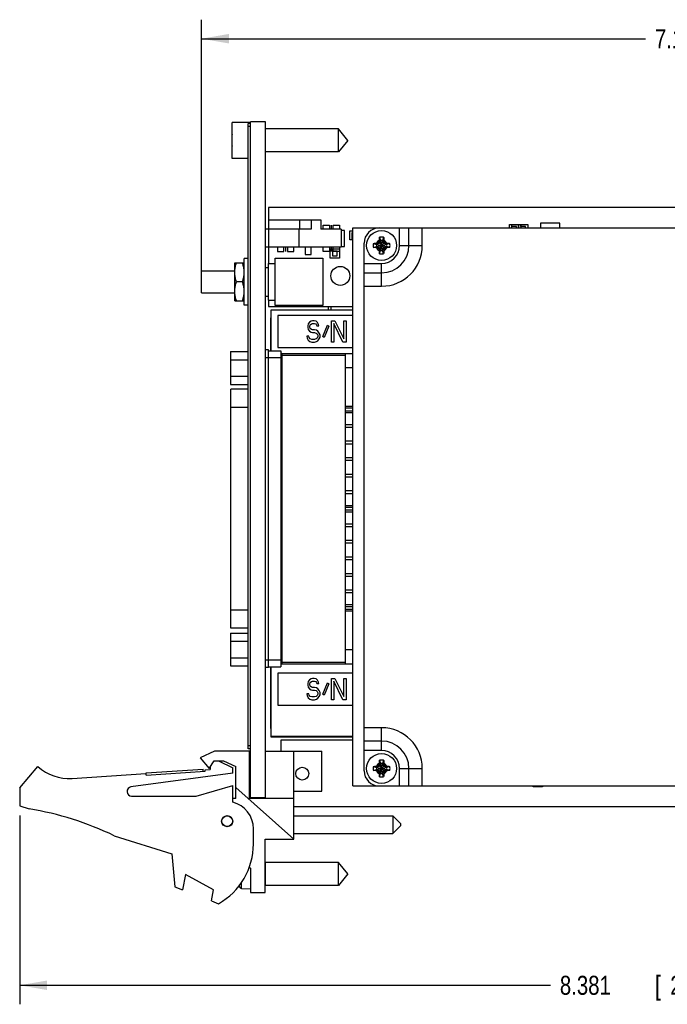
# Model space of a CAD drawing. Header units: inches. Extents: x 0 to 34, y 0 to 22.
# Tile 49 of 52: x 17.5 to 21.8, y 11.7 to 18.2. Entities that reach past the tile are written whole.
import ezdxf

# ---------------------------------------------------------------- set-up
doc = ezdxf.new("R2010")
doc.units = ezdxf.units.IN
doc.header["$LTSCALE"] = 1.87
doc.header["$MEASUREMENT"] = 0
doc.layers.get('0').update_dxf_attribs({"linetype": 'CONTINUOUS'})
for name, color, linetype in [('COSMETIC', 7, 'CONTINUOUS'), ('DATUMCURVES', 7, 'CONTINUOUS'), ('DIMENSIONS', 7, 'CONTINUOUS')]:
    doc.layers.add(name, color=color, linetype=linetype)
doc.styles.get("Standard").update_dxf_attribs({"font": 'txt', "width": 0.8})
doc.dimstyles.new('DIMSTYLE_1', dxfattribs={"dimtxt": 0.125, "dimasz": 0.18, "dimexe": 0.18, "dimexo": 0.0625, "dimgap": 0.09, "dimtad": 0, "dimtih": 1, "dimtoh": 1, "dimdec": 3, "dimzin": 4, "dimdsep": 46, "dimtxsty": 'STANDARD', "dimblk": '_FILLED', "dimblk1": '_FILLED', "dimblk2": '_FILLED', "dimcen": 0.09, "dimadec": 0, "dimazin": 0, "dimtp": 0.001, "dimtm": 0.001, "dimtfac": 1, "dimtdec": 3, "dimtofl": 0, "dimtmove": 0, "dimatfit": 3, "dimldrblk": '_FILLED', "dimfxl": 1, "dimtolj": 1, "dimtzin": 4, "dimarcsym": 0})

# ---------------------------------------------------------------- blocks, each defined once
blk = doc.blocks.new('_FILLED')
at = {"color": 0, "linetype": 'BYBLOCK'}
blk.add_solid([(0, 0), (-1, 0.174), (-1, -0.174)], dxfattribs=at)
blk = doc.blocks.new('*D0')
at = {"layer": 'DIMENSIONS', "color": 2, "linetype": 'CONTINUOUS'}
for p, q in [((18.695, 16.5527), (18.695, 18.2129)), ((25.8819, 16.9187), (25.8819, 18.2129)), ((18.695, 18.0879), (21.6104, 18.0879)), ((25.8819, 18.0879), (23.1604, 18.0879))]:
    blk.add_line(p, q, dxfattribs=at)
at = {"layer": 'DIMENSIONS', "color": 2, "linetype": 'CONTINUOUS', "xscale": 0.18, "yscale": 0.18, "zscale": 0.18, "rotation": 180}
blk.add_blockref('_FILLED', (18.695, 18.0879), dxfattribs=at)
at = {"layer": 'DIMENSIONS', "color": 2, "linetype": 'CONTINUOUS', "xscale": 0.18, "yscale": 0.18, "zscale": 0.18}
blk.add_blockref('_FILLED', (25.8819, 18.0879), dxfattribs=at)
at = {"layer": 'DIMENSIONS', "color": 2, "linetype": 'CONTINUOUS', "width": 0.8}
for s, p in [('7.187', (21.6729, 18.0254)), ('[', (22.2979, 18.0254)), ('182.55', (22.3979, 18.0254)), (']', (22.9979, 18.0254))]:
    blk.add_text(s, height=0.125, dxfattribs=at).set_placement(p)
blk = doc.blocks.new('*D1')
at = {"layer": 'DIMENSIONS', "color": 2, "linetype": 'CONTINUOUS'}
for p, q in [((25.8819, 13.1013), (25.8819, 11.7425)), ((17.5007, 12.9833), (17.5007, 11.7425)), ((17.5007, 11.8675), (20.9863, 11.8675)), ((25.8819, 11.8675), (22.5363, 11.8675))]:
    blk.add_line(p, q, dxfattribs=at)
at = {"layer": 'DIMENSIONS', "color": 2, "linetype": 'CONTINUOUS', "xscale": 0.18, "yscale": 0.18, "zscale": 0.18, "rotation": 180}
blk.add_blockref('_FILLED', (17.5007, 11.8675), dxfattribs=at)
at = {"layer": 'DIMENSIONS', "color": 2, "linetype": 'CONTINUOUS', "xscale": 0.18, "yscale": 0.18, "zscale": 0.18}
blk.add_blockref('_FILLED', (25.8819, 11.8675), dxfattribs=at)
at = {"layer": 'DIMENSIONS', "color": 2, "linetype": 'CONTINUOUS', "width": 0.8}
for s, p in [('8.381', (21.0488, 11.805)), ('[', (21.6738, 11.805)), ('212.88', (21.7738, 11.805)), (']', (22.3738, 11.805))]:
    blk.add_text(s, height=0.125, dxfattribs=at).set_placement(p)

msp = doc.modelspace()

# ---------------------------------------------------------------- linework, layer by layer
at = {"color": 7, "linetype": 'CONTINUOUS'}
for p, q in [((18.8957, 17.3012), (18.8957, 17.5382)), ((19.0157, 17.5382), (18.8957, 17.5382)), ((19.0157, 13.0987), (19.0157, 17.5417)), ((19.1157, 17.5417), (19.0157, 17.5417)), ((19.1157, 13.0958), (19.1157, 17.5417)), ((19.0007, 13.4217), (19.0007, 17.5317)), ((19.0157, 17.5317), (19.0007, 17.5317)), ((19.0157, 17.5117), (19.0007, 17.5117)), ((19.5957, 17.4947), (19.1157, 17.4947)), ((19.5957, 17.3447), (19.5957, 17.4947)), ((19.6557, 17.4197), (19.5957, 17.4947)), ((18.8957, 17.4335), (18.8936, 17.4335)), ((18.8936, 17.406), (18.8957, 17.406)), ((19.6557, 17.4197), (19.5957, 17.3447)), ((19.5957, 17.3447), (19.1157, 17.3447)), ((19.0007, 17.3012), (18.8957, 17.3012)), ((19.1357, 16.9792), (19.1357, 16.8372)), ((25.4367, 16.9792), (19.1357, 16.9792)), ((19.1377, 16.7172), (19.1377, 16.8972)), ((19.1377, 16.8972), (19.4777, 16.8972)), ((19.3395, 16.8972), (19.3395, 16.8372)), ((19.4147, 16.8972), (19.4147, 16.8372)), ((19.4777, 16.8972), (19.4777, 16.8372)), ((19.4147, 16.8372), (19.1157, 16.8372)), ((19.3335, 16.8372), (19.3335, 16.7172)), ((19.6127, 16.8372), (19.4777, 16.8372)), ((19.6127, 16.8372), (19.6127, 16.7172)), ((19.6341, 16.827), (19.6127, 16.827)), ((19.6341, 16.7214), (19.6341, 16.827)), ((19.6897, 13.1772), (19.6897, 16.8442)), ((19.6897, 16.8442), (24.9307, 16.8442)), ((19.9957, 16.7292), (19.9957, 16.8442)), ((20.0577, 16.7292), (20.0577, 16.8442)), ((20.1453, 16.7292), (20.1453, 16.8442)), ((20.9217, 16.8747), (20.9217, 16.8442)), ((21.0477, 16.8747), (20.9217, 16.8747)), ((21.0477, 16.8442), (21.0477, 16.8747)), ((19.8708, 16.7594), (19.8623, 16.7446)), ((19.863, 16.7556), (19.8708, 16.7594)), ((19.8641, 16.7831), (19.8708, 16.7622)), ((19.8708, 16.6963), (19.8846, 16.7622)), ((19.8708, 16.7622), (19.8708, 16.7594)), ((19.8846, 16.6963), (19.8708, 16.7622)), ((19.8708, 16.699), (19.8846, 16.7594)), ((19.8846, 16.699), (19.8708, 16.7594)), ((19.8913, 16.7831), (19.8846, 16.7622)), ((19.8846, 16.7594), (19.8846, 16.7622)), ((19.8931, 16.7446), (19.8846, 16.7594)), ((19.8846, 16.7594), (19.8924, 16.7556)), ((19.6127, 16.7172), (19.1157, 16.7172)), ((19.1357, 16.7172), (19.1357, 16.6117)), ((19.3767, 16.7172), (19.3767, 16.6694)), ((19.4147, 16.6694), (19.4147, 16.7172)), ((19.6127, 16.7214), (19.6341, 16.7214)), ((19.7627, 13.2772), (19.7627, 16.7442)), ((19.8238, 16.7429), (19.8448, 16.7361)), ((19.8238, 16.7156), (19.8448, 16.7223)), ((19.8448, 16.7361), (19.9107, 16.7223)), ((19.8475, 16.7361), (19.8448, 16.7361)), ((19.8448, 16.7223), (19.9107, 16.7361)), ((19.8448, 16.7223), (19.8475, 16.7223)), ((19.8623, 16.7446), (19.8475, 16.7361)), ((19.8513, 16.7439), (19.8475, 16.7361)), ((19.8475, 16.7361), (19.9079, 16.7223)), ((19.8475, 16.7223), (19.9079, 16.7361)), ((19.8513, 16.7145), (19.8475, 16.7223)), ((19.8475, 16.7223), (19.8623, 16.7138)), ((19.8587, 16.7102), (19.8967, 16.7482)), ((19.8967, 16.7102), (19.8587, 16.7482)), ((19.8623, 16.7138), (19.8708, 16.699)), ((19.8708, 16.699), (19.863, 16.7029)), ((19.8641, 16.6753), (19.8708, 16.6963)), ((19.8708, 16.699), (19.8708, 16.6963)), ((19.8846, 16.699), (19.8931, 16.7138)), ((19.8924, 16.7029), (19.8846, 16.699)), ((19.8846, 16.6963), (19.8846, 16.699)), ((19.8913, 16.6753), (19.8846, 16.6963)), ((19.9079, 16.7361), (19.8931, 16.7446)), ((19.8931, 16.7138), (19.9079, 16.7223)), ((19.9041, 16.7439), (19.9079, 16.7361)), ((19.9079, 16.7223), (19.9041, 16.7145)), ((19.9107, 16.7361), (19.9079, 16.7361)), ((19.9079, 16.7223), (19.9107, 16.7223)), ((19.9316, 16.7429), (19.9107, 16.7361)), ((19.9316, 16.7156), (19.9107, 16.7223)), ((19.9957, 16.7292), (20.1453, 16.7292)), ((18.9757, 16.3372), (18.9757, 16.6432)), ((19.0007, 16.6432), (18.9757, 16.6432)), ((19.1795, 16.3339), (19.1795, 16.6464)), ((19.1795, 16.6464), (19.492, 16.6464)), ((19.3767, 16.6694), (19.4147, 16.6694)), ((19.492, 16.6464), (19.492, 16.3339)), ((18.9133, 16.6152), (18.9127, 16.6142)), ((18.9127, 16.3662), (18.9127, 16.6142)), ((18.9133, 16.6152), (18.9751, 16.6152)), ((18.9757, 16.6142), (18.9751, 16.6152)), ((19.1157, 16.5852), (19.135, 16.5852)), ((19.135, 16.3687), (19.135, 16.6117)), ((19.135, 16.6117), (19.1795, 16.6117)), ((19.7627, 16.6112), (19.8777, 16.6112)), ((19.8777, 16.4617), (19.8777, 16.6112)), ((18.695, 16.4187), (18.695, 16.5617)), ((18.695, 16.5617), (18.9127, 16.5617)), ((19.7627, 16.5492), (19.8777, 16.5492)), ((18.964, 16.4902), (18.9245, 16.4902)), ((19.7627, 16.4617), (19.8777, 16.4617)), ((18.695, 16.4187), (18.9127, 16.4187)), ((19.1157, 16.3952), (19.135, 16.3952)), ((18.9133, 16.3652), (18.9127, 16.3662)), ((18.9133, 16.3652), (18.9751, 16.3652)), ((18.9757, 16.3662), (18.9751, 16.3652)), ((19.0007, 16.3372), (18.9757, 16.3372)), ((19.135, 16.3687), (19.1795, 16.3687)), ((19.1357, 16.3687), (19.1357, 16.3292)), ((19.1357, 16.3292), (19.6897, 16.3292)), ((19.492, 16.3339), (19.1795, 16.3339)), ((19.5257, 16.3292), (19.5257, 16.3042)), ((19.5452, 16.3292), (19.5452, 16.3042)), ((19.1502, 16.0377), (19.1502, 16.2542)), ((19.1507, 16.3042), (19.1507, 16.0377)), ((19.6897, 16.3042), (19.1507, 16.3042)), ((19.1957, 16.2692), (19.1957, 16.0592)), ((19.6897, 16.2692), (19.1957, 16.2692)), ((19.1957, 16.0592), (19.6897, 16.0592)), ((18.8857, 16.0324), (18.8857, 15.8165)), ((18.8857, 16.0324), (19.0007, 16.0324)), ((19.1357, 16.0427), (19.1157, 16.0427)), ((19.1157, 15.9927), (19.2157, 15.9927)), ((19.1357, 13.9557), (19.1357, 16.0427)), ((19.1357, 16.0377), (19.2157, 16.0377)), ((19.2157, 16.0377), (19.2157, 13.9607)), ((19.2157, 16.0077), (19.6393, 16.0077)), ((19.2257, 13.9807), (19.2257, 16.0177)), ((19.6897, 16.0177), (19.2257, 16.0177)), ((19.6393, 16.0177), (19.6393, 13.9807)), ((18.8857, 15.9784), (19.0007, 15.9784)), ((19.6897, 15.9242), (19.6393, 15.9242)), ((18.8857, 15.8704), (19.0007, 15.8704)), ((18.8857, 15.8165), (19.0007, 15.8165)), ((18.8875, 14.2132), (18.8875, 15.7852)), ((18.8877, 14.2132), (18.8877, 15.7852)), ((19.0007, 15.7852), (18.8877, 15.7852)), ((19.0007, 15.6652), (18.8877, 15.6652)), ((19.6393, 15.6616), (19.6897, 15.6616)), ((19.6897, 15.6412), (19.6393, 15.6412)), ((19.6393, 15.553), (19.6897, 15.553)), ((19.6897, 15.5325), (19.6393, 15.5325)), ((19.6393, 15.4443), (19.6897, 15.4443)), ((19.6897, 15.4239), (19.6393, 15.4239)), ((19.6393, 15.3357), (19.6897, 15.3357)), ((19.6897, 15.3152), (19.6393, 15.3152)), ((19.6393, 15.227), (19.6897, 15.227)), ((19.6897, 15.2065), (19.6393, 15.2065)), ((19.6393, 15.1183), (19.6897, 15.1183)), ((19.6897, 15.0979), (19.6393, 15.0979)), ((19.6393, 15.0092), (19.6897, 15.0092)), ((19.6897, 14.9892), (19.6393, 14.9892)), ((19.6393, 14.9006), (19.6897, 14.9006)), ((19.6897, 14.8806), (19.6393, 14.8806)), ((19.6393, 14.7919), (19.6897, 14.7919)), ((19.6897, 14.7719), (19.6393, 14.7719)), ((19.6393, 14.6832), (19.6897, 14.6832)), ((19.6897, 14.6632), (19.6393, 14.6632)), ((19.6393, 14.5746), (19.6897, 14.5746)), ((19.6897, 14.5546), (19.6393, 14.5546)), ((19.6393, 14.4659), (19.6897, 14.4659)), ((19.6897, 14.4459), (19.6393, 14.4459)), ((19.0007, 14.3332), (18.8877, 14.3332)), ((19.6393, 14.3573), (19.6897, 14.3573)), ((19.6897, 14.3373), (19.6393, 14.3373)), ((18.8857, 14.182), (18.8857, 13.9661)), ((18.8857, 14.182), (19.0007, 14.182)), ((19.0007, 14.2132), (18.8877, 14.2132)), ((18.8857, 14.128), (19.0007, 14.128)), ((19.6393, 14.0742), (19.6897, 14.0742)), ((18.8857, 14.02), (19.0007, 14.02)), ((19.1157, 14.0057), (19.2157, 14.0057)), ((19.2157, 13.9907), (19.6393, 13.9907)), ((19.2257, 13.9807), (19.6897, 13.9807)), ((18.8857, 13.9661), (19.0007, 13.9661)), ((19.1357, 13.9557), (19.1157, 13.9557)), ((19.1357, 13.9607), (19.2157, 13.9607)), ((19.1502, 13.5542), (19.1502, 13.9607)), ((19.1507, 13.9607), (19.1507, 13.4992)), ((19.1957, 13.9192), (19.1957, 13.7092)), ((19.6897, 13.9192), (19.1957, 13.9192)), ((19.1957, 13.7092), (19.6897, 13.7092)), ((19.8777, 13.5598), (19.7627, 13.5598)), ((19.8777, 13.4102), (19.8777, 13.5598)), ((19.1507, 13.5042), (19.6897, 13.5042)), ((19.1507, 13.4992), (19.6897, 13.4992)), ((19.2157, 13.4792), (19.2157, 13.4058)), ((19.6897, 13.4792), (19.2157, 13.4792)), ((19.8777, 13.4722), (19.7627, 13.4722)), ((18.7807, 13.4058), (18.6857, 13.3628)), ((19.0107, 13.4058), (18.7807, 13.4058)), ((19.0157, 13.4417), (19.0007, 13.4417)), ((19.0157, 13.4217), (19.0007, 13.4217)), ((19.0107, 13.0958), (19.0107, 13.4058)), ((19.1157, 13.4058), (19.4857, 13.4058)), ((19.3017, 12.8268), (19.3017, 13.4058)), ((19.4857, 13.1428), (19.4857, 13.4058)), ((19.8777, 13.4102), (19.7627, 13.4102)), ((18.6857, 13.3628), (18.7457, 13.2928)), ((18.7457, 13.2928), (18.7789, 13.3428)), ((18.7789, 13.3428), (18.8389, 13.3428)), ((18.8067, 13.3428), (18.9007, 13.2958)), ((18.8389, 13.3428), (18.9207, 13.3058)), ((19.8641, 13.3461), (19.8708, 13.3252)), ((19.8913, 13.3461), (19.8846, 13.3252)), ((17.5007, 13.1658), (17.6207, 13.3058)), ((18.3303, 13.2483), (18.7194, 13.2738)), ((18.3313, 13.2634), (18.7055, 13.2879)), ((18.7065, 13.2729), (18.7055, 13.2879)), ((18.7188, 13.2837), (18.7507, 13.2858)), ((18.7194, 13.2738), (18.7188, 13.2837)), ((18.7507, 13.3004), (18.7507, 13.2858)), ((18.9007, 13.2608), (18.9007, 13.2958)), ((18.9207, 13.0958), (18.9207, 13.3058)), ((19.0146, 13.2857), (19.0146, 13.1873)), ((19.8238, 13.3059), (19.8448, 13.2991)), ((19.8238, 13.2786), (19.8448, 13.2853)), ((19.8448, 13.2991), (19.9107, 13.2853)), ((19.8475, 13.2991), (19.8448, 13.2991)), ((19.8448, 13.2853), (19.9107, 13.2991)), ((19.8448, 13.2853), (19.8475, 13.2853)), ((19.8623, 13.3076), (19.8475, 13.2991)), ((19.8513, 13.3069), (19.8475, 13.2991)), ((19.8475, 13.2991), (19.9079, 13.2853)), ((19.8475, 13.2853), (19.9079, 13.2991)), ((19.8475, 13.2853), (19.8623, 13.2768)), ((19.8513, 13.2775), (19.8475, 13.2853)), ((19.8587, 13.3112), (19.8967, 13.2732)), ((19.8587, 13.2732), (19.8967, 13.3112)), ((19.8708, 13.3224), (19.8623, 13.3076)), ((19.8623, 13.2768), (19.8708, 13.262)), ((19.863, 13.3186), (19.8708, 13.3224)), ((19.8708, 13.262), (19.863, 13.2659)), ((19.8846, 13.2593), (19.8708, 13.3252)), ((19.8708, 13.3252), (19.8708, 13.3224)), ((19.8708, 13.2593), (19.8846, 13.3252)), ((19.8846, 13.262), (19.8708, 13.3224)), ((19.8708, 13.262), (19.8846, 13.3224)), ((19.8846, 13.3224), (19.8846, 13.3252)), ((19.8846, 13.3224), (19.8924, 13.3186)), ((19.8931, 13.3076), (19.8846, 13.3224)), ((19.8846, 13.262), (19.8931, 13.2768)), ((19.8924, 13.2659), (19.8846, 13.262)), ((19.9079, 13.2991), (19.8931, 13.3076)), ((19.8931, 13.2768), (19.9079, 13.2853)), ((19.9041, 13.3069), (19.9079, 13.2991)), ((19.9079, 13.2853), (19.9041, 13.2775)), ((19.9107, 13.2991), (19.9079, 13.2991)), ((19.9079, 13.2853), (19.9107, 13.2853)), ((19.9316, 13.3059), (19.9107, 13.2991)), ((19.9316, 13.2786), (19.9107, 13.2853)), ((19.9957, 13.1772), (19.9957, 13.2922)), ((19.9957, 13.2922), (20.1453, 13.2922)), ((20.0577, 13.1772), (20.0577, 13.2922)), ((20.1453, 13.1772), (20.1453, 13.2922)), ((17.8443, 13.2265), (18.3296, 13.2582)), ((18.9007, 13.2608), (18.2317, 13.1706)), ((18.3303, 13.2483), (18.3296, 13.2582)), ((18.3323, 13.2484), (18.3313, 13.2634)), ((19.8641, 13.2383), (19.8708, 13.2593)), ((19.8708, 13.262), (19.8708, 13.2593)), ((19.8846, 13.2593), (19.8846, 13.262)), ((19.8913, 13.2383), (19.8846, 13.2593)), ((17.5007, 13.1658), (17.5007, 13.0458)), ((18.6607, 13.1108), (18.9007, 13.1808)), ((18.9007, 13.0708), (18.9007, 13.1808)), ((19.3017, 12.8268), (18.9207, 13.1674)), ((19.3017, 13.1428), (19.4857, 13.1428)), ((19.6897, 13.1772), (24.9307, 13.1772)), ((18.2357, 13.1108), (18.6607, 13.1108)), ((18.9207, 13.0958), (18.9007, 13.0958)), ((19.3017, 13.0958), (19.0107, 13.0958)), ((19.1157, 13.0987), (19.0157, 13.0987)), ((17.5007, 13.0458), (17.5627, 13.0263)), ((19.3017, 13.0422), (25.4367, 13.0422)), ((19.3017, 12.9806), (19.9517, 12.9806)), ((19.9517, 12.9806), (20.0017, 12.9306)), ((19.9517, 12.9806), (19.9517, 12.8656)), ((19.0357, 12.7958), (19.0357, 12.8965)), ((19.9517, 12.8656), (20.0017, 12.9156)), ((20.0017, 12.9306), (20.0017, 12.9156)), ((18.1207, 12.8505), (18.5007, 12.7308)), ((19.1137, 12.4768), (19.1137, 12.8268)), ((19.1137, 12.8268), (19.3017, 12.8268)), ((19.3017, 12.8656), (19.9517, 12.8656)), ((18.5007, 12.7308), (18.5207, 12.5138)), ((19.0079, 12.6433), (19.0157, 12.6368)), ((19.0157, 12.6368), (19.0157, 12.4768)), ((19.1137, 12.6339), (19.1157, 12.6339)), ((19.1157, 12.5238), (19.1157, 12.6738)), ((19.5957, 12.6738), (19.1157, 12.6738)), ((19.6557, 12.5988), (19.5957, 12.6738)), ((19.5957, 12.5238), (19.5957, 12.6738)), ((18.5907, 12.5946), (18.5707, 12.4946)), ((18.7747, 12.4946), (18.5907, 12.5946)), ((19.1137, 12.5638), (19.1157, 12.5638)), ((19.6557, 12.5988), (19.5957, 12.5238)), ((18.5207, 12.5138), (18.5707, 12.4946)), ((18.7601, 12.4217), (18.7747, 12.4946)), ((18.9443, 12.5156), (18.9443, 12.5256)), ((18.9586, 12.5041), (18.9586, 12.5445)), ((18.9586, 12.5041), (19.0157, 12.5008)), ((19.5957, 12.5238), (19.1157, 12.5238)), ((19.0157, 12.4768), (19.1137, 12.4768)), ((18.7601, 12.4217), (18.8067, 12.4038))]:
    msp.add_line(p, q, dxfattribs=at)
for centre, radius in [((19.8777, 16.7292), 0.0984), ((19.6067, 16.5292), 0.0625), ((19.8777, 13.2922), 0.0984), ((19.3567, 13.2582), 0.0425), ((18.8637, 12.9458), 0.0365), ((18.8637, 12.9458), 0.035)]:
    msp.add_circle(centre, radius, dxfattribs=at)
for centre, radius, start, end in [((19.206, 17.4197), 0.3127, 172.94319, 177.47432), ((19.206, 17.4197), 0.3127, 182.52568, 187.0613), ((19.8627, 16.7442), 0.1, 90, 180), ((19.8777, 16.7292), 0.0365, 113.44647, 156.55353), ((19.8777, 16.7292), 0.0556, 75.81313, 104.18687), ((19.8777, 16.7292), 0.0337, 78.18933, 101.81067), ((19.8777, 16.7292), 0.0365, 23.44647, 66.55353), ((19.8777, 16.7292), 0.0556, 165.81313, 194.18687), ((19.8777, 16.7292), 0.0337, 168.18933, 191.81067), ((19.8777, 16.7292), 0.0365, 203.44647, 246.55353), ((19.8777, 16.7292), 0.0337, 258.18933, 281.81067), ((19.8777, 16.7292), 0.18, 270, 360), ((19.8777, 16.7292), 0.2676, 270, 360), ((19.8777, 16.7292), 0.118, 270, 360), ((19.8777, 16.7292), 0.0365, 293.44647, 336.55353), ((19.8777, 16.7292), 0.0337, 348.18933, 11.81067), ((19.8777, 16.7292), 0.0556, 345.81313, 14.18687), ((19.8777, 16.7292), 0.0556, 255.81313, 284.18687), ((19.2002, 16.2542), 0.05, 175.52041, 180), ((19.2257, 16.0277), 0.01, 180, 270), ((19.2257, 13.9707), 0.01, 90, 180), ((19.2002, 13.5542), 0.05, 180, 185.88146), ((19.8777, 13.2922), 0.2676, 0, 90), ((19.8777, 13.2922), 0.18, 0, 90), ((19.8777, 13.2922), 0.118, 0, 90), ((19.8777, 13.2922), 0.0556, 75.81313, 104.18687), ((17.8247, 13.5258), 0.3, 227.16657, 273.74672), ((19.0146, 13.2897), 0.00394, 180, 270), ((19.8627, 13.2772), 0.1, 180, 270), ((19.8777, 13.2922), 0.0556, 165.81313, 194.18687), ((19.8777, 13.2922), 0.0337, 168.18933, 191.81067), ((19.8777, 13.2922), 0.0365, 113.44647, 156.55353), ((19.8777, 13.2922), 0.0365, 203.44647, 246.55353), ((19.8777, 13.2922), 0.0337, 78.18933, 101.81067), ((19.8777, 13.2922), 0.0365, 23.44647, 66.55353), ((19.8777, 13.2922), 0.0365, 293.44647, 336.55353), ((19.8777, 13.2922), 0.0337, 348.18933, 11.81067), ((19.8777, 13.2922), 0.0556, 345.81313, 14.18687), ((19.8777, 13.2922), 0.0556, 255.81313, 284.18687), ((19.8777, 13.2922), 0.0337, 258.18933, 281.81067), ((18.2357, 13.1408), 0.03, 97.68448, 270), ((19.0146, 13.1834), 0.00394, 90, 180), ((18.8557, 12.8965), 0.18, 0, 75.52249), ((17.2394, 11.0263), 2.026, 64.21446, 80.81669), ((18.5857, 12.7958), 0.45, 299.41364, 360), ((19.246, 12.5988), 0.313, 193.9514, 195.4149), ((18.9595, 12.5198), 0.0157, 195.4149, 266.69607)]:
    msp.add_arc(centre, radius, start, end, dxfattribs=at)
for points, knots in [([(19.863, 16.7556), (19.863, 16.7563), (19.863, 16.7578), (19.8631, 16.7602), (19.8631, 16.7619), (19.8632, 16.7628)], [0, 0, 0, 0, 0.304476, 0.636203, 1, 1, 1, 1]), ([(19.8632, 16.7628), (19.8632, 16.7639), (19.8633, 16.7662), (19.8634, 16.7699), (19.8636, 16.774), (19.8638, 16.7784), (19.864, 16.7815), (19.8641, 16.7831)], [0, 0, 0, 0, 0.164165, 0.344085, 0.543582, 0.764145, 1, 1, 1, 1]), ([(19.8913, 16.7831), (19.8914, 16.7816), (19.8916, 16.7785), (19.8918, 16.7741), (19.892, 16.77), (19.8922, 16.7662), (19.8922, 16.7639), (19.8923, 16.7628)], [0, 0, 0, 0, 0.230581, 0.451477, 0.653011, 0.834737, 1, 1, 1, 1]), ([(19.8923, 16.7628), (19.8923, 16.7619), (19.8923, 16.7602), (19.8924, 16.7578), (19.8924, 16.7563), (19.8924, 16.7556)], [0, 0, 0, 0, 0.363242, 0.695391, 1, 1, 1, 1]), ([(19.8238, 16.7429), (19.8254, 16.743), (19.8284, 16.7431), (19.8329, 16.7434), (19.837, 16.7435), (19.8407, 16.7437), (19.8431, 16.7437), (19.8442, 16.7438)], [0, 0, 0, 0, 0.230581, 0.451478, 0.653011, 0.834737, 1, 1, 1, 1]), ([(19.8442, 16.7147), (19.8431, 16.7147), (19.8407, 16.7148), (19.837, 16.7149), (19.8329, 16.7151), (19.8285, 16.7153), (19.8254, 16.7155), (19.8238, 16.7156)], [0, 0, 0, 0, 0.164165, 0.344085, 0.543583, 0.764145, 1, 1, 1, 1]), ([(19.8442, 16.7438), (19.845, 16.7438), (19.8467, 16.7438), (19.8491, 16.7439), (19.8506, 16.7439), (19.8513, 16.7439)], [0, 0, 0, 0, 0.363282, 0.695398, 1, 1, 1, 1]), ([(19.8513, 16.7145), (19.8506, 16.7145), (19.8491, 16.7146), (19.8467, 16.7146), (19.845, 16.7147), (19.8442, 16.7147)], [0, 0, 0, 0, 0.304476, 0.636203, 1, 1, 1, 1]), ([(19.8513, 16.7439), (19.852, 16.7443), (19.8532, 16.745), (19.855, 16.7461), (19.8569, 16.7472), (19.8581, 16.7479), (19.8587, 16.7482)], [0, 0, 0, 0, 0.25105, 0.502031, 0.751928, 1, 1, 1, 1]), ([(19.8587, 16.7102), (19.8581, 16.7106), (19.8569, 16.7113), (19.855, 16.7124), (19.8532, 16.7134), (19.852, 16.7141), (19.8513, 16.7145)], [0, 0, 0, 0, 0.249089, 0.499407, 0.750091, 1, 1, 1, 1]), ([(19.8587, 16.7482), (19.8591, 16.7489), (19.8598, 16.7501), (19.8608, 16.7519), (19.8619, 16.7538), (19.8626, 16.755), (19.863, 16.7556)], [0, 0, 0, 0, 0.249088, 0.499406, 0.75009, 1, 1, 1, 1]), ([(19.863, 16.7029), (19.8626, 16.7035), (19.8619, 16.7047), (19.8608, 16.7065), (19.8598, 16.7084), (19.859, 16.7096), (19.8587, 16.7102)], [0, 0, 0, 0, 0.250891, 0.501855, 0.751823, 1, 1, 1, 1]), ([(19.8632, 16.6957), (19.8631, 16.6966), (19.8631, 16.6982), (19.863, 16.7006), (19.863, 16.7021), (19.863, 16.7029)], [0, 0, 0, 0, 0.363242, 0.695392, 1, 1, 1, 1]), ([(19.8641, 16.6753), (19.864, 16.6769), (19.8638, 16.6799), (19.8636, 16.6844), (19.8634, 16.6885), (19.8633, 16.6922), (19.8632, 16.6946), (19.8632, 16.6957)], [0, 0, 0, 0, 0.230581, 0.451477, 0.653011, 0.834737, 1, 1, 1, 1]), ([(19.8923, 16.6957), (19.8922, 16.6946), (19.8922, 16.6922), (19.892, 16.6885), (19.8918, 16.6845), (19.8916, 16.68), (19.8914, 16.6769), (19.8913, 16.6753)], [0, 0, 0, 0, 0.164165, 0.344085, 0.543582, 0.764145, 1, 1, 1, 1]), ([(19.8924, 16.7029), (19.8924, 16.7021), (19.8924, 16.7006), (19.8923, 16.6982), (19.8923, 16.6966), (19.8923, 16.6957)], [0, 0, 0, 0, 0.304476, 0.636203, 1, 1, 1, 1]), ([(19.8924, 16.7556), (19.8928, 16.755), (19.8935, 16.7537), (19.8946, 16.7519), (19.8957, 16.7501), (19.8964, 16.7488), (19.8967, 16.7482)], [0, 0, 0, 0, 0.251029, 0.502008, 0.751914, 1, 1, 1, 1]), ([(19.8967, 16.7102), (19.8964, 16.7096), (19.8957, 16.7084), (19.8946, 16.7065), (19.8935, 16.7047), (19.8928, 16.7035), (19.8924, 16.7029)], [0, 0, 0, 0, 0.249176, 0.499554, 0.750223, 1, 1, 1, 1]), ([(19.8967, 16.7482), (19.8973, 16.7479), (19.8986, 16.7472), (19.9004, 16.7461), (19.9022, 16.745), (19.9035, 16.7443), (19.9041, 16.7439)], [0, 0, 0, 0, 0.249176, 0.499553, 0.750223, 1, 1, 1, 1]), ([(19.9041, 16.7145), (19.9035, 16.7141), (19.9022, 16.7134), (19.9004, 16.7123), (19.8986, 16.7113), (19.8973, 16.7106), (19.8967, 16.7102)], [0, 0, 0, 0, 0.251028, 0.502007, 0.751913, 1, 1, 1, 1]), ([(19.9041, 16.7439), (19.9048, 16.7439), (19.9063, 16.7439), (19.9087, 16.7438), (19.9104, 16.7438), (19.9112, 16.7438)], [0, 0, 0, 0, 0.304476, 0.636203, 1, 1, 1, 1]), ([(19.9112, 16.7147), (19.9104, 16.7147), (19.9087, 16.7146), (19.9063, 16.7146), (19.9048, 16.7145), (19.9041, 16.7145)], [0, 0, 0, 0, 0.363242, 0.695391, 1, 1, 1, 1]), ([(19.9112, 16.7438), (19.9124, 16.7437), (19.9147, 16.7437), (19.9184, 16.7435), (19.9225, 16.7434), (19.9269, 16.7431), (19.93, 16.743), (19.9316, 16.7429)], [0, 0, 0, 0, 0.164165, 0.344085, 0.543583, 0.764145, 1, 1, 1, 1]), ([(19.9316, 16.7156), (19.9301, 16.7155), (19.927, 16.7153), (19.9226, 16.7151), (19.9185, 16.7149), (19.9147, 16.7148), (19.9124, 16.7147), (19.9112, 16.7147)], [0, 0, 0, 0, 0.230581, 0.451477, 0.653011, 0.834737, 1, 1, 1, 1]), ([(18.9245, 16.4902), (18.9231, 16.4943), (18.9205, 16.5025), (18.9174, 16.515), (18.9151, 16.5274), (18.9136, 16.54), (18.9131, 16.5527), (18.9136, 16.5653), (18.9151, 16.5779), (18.9174, 16.5904), (18.9205, 16.6029), (18.9231, 16.6111), (18.9245, 16.6152)], [0, 0, 0, 0, 0.102026, 0.20215, 0.301632, 0.40087, 0.5, 0.59913, 0.698368, 0.79785, 0.897974, 1, 1, 1, 1]), ([(18.964, 16.4902), (18.9653, 16.4943), (18.9679, 16.5025), (18.971, 16.515), (18.9733, 16.5274), (18.9748, 16.54), (18.9753, 16.5527), (18.9748, 16.5653), (18.9733, 16.5779), (18.971, 16.5904), (18.9679, 16.6029), (18.9653, 16.6111), (18.964, 16.6152)], [0, 0, 0, 0, 0.102026, 0.20215, 0.301632, 0.40087, 0.5, 0.59913, 0.698368, 0.79785, 0.897974, 1, 1, 1, 1]), ([(18.9245, 16.3652), (18.9231, 16.3693), (18.9205, 16.3775), (18.9174, 16.39), (18.9151, 16.4024), (18.9136, 16.415), (18.9131, 16.4277), (18.9136, 16.4403), (18.9151, 16.4529), (18.9174, 16.4654), (18.9205, 16.4779), (18.9231, 16.4861), (18.9245, 16.4902)], [0, 0, 0, 0, 0.102026, 0.20215, 0.301632, 0.40087, 0.5, 0.59913, 0.698368, 0.79785, 0.897974, 1, 1, 1, 1]), ([(18.964, 16.3652), (18.9653, 16.3693), (18.9679, 16.3775), (18.971, 16.39), (18.9733, 16.4024), (18.9748, 16.415), (18.9753, 16.4277), (18.9748, 16.4403), (18.9733, 16.4529), (18.971, 16.4654), (18.9679, 16.4779), (18.9653, 16.4861), (18.964, 16.4902)], [0, 0, 0, 0, 0.102026, 0.20215, 0.301632, 0.40087, 0.5, 0.59913, 0.698368, 0.79785, 0.897974, 1, 1, 1, 1]), ([(19.8632, 13.3258), (19.8632, 13.3269), (19.8633, 13.3292), (19.8634, 13.3329), (19.8636, 13.337), (19.8638, 13.3414), (19.864, 13.3445), (19.8641, 13.3461)], [0, 0, 0, 0, 0.164165, 0.344085, 0.543582, 0.764145, 1, 1, 1, 1]), ([(19.8913, 13.3461), (19.8914, 13.3446), (19.8916, 13.3415), (19.8918, 13.3371), (19.892, 13.333), (19.8922, 13.3292), (19.8922, 13.3269), (19.8923, 13.3258)], [0, 0, 0, 0, 0.230581, 0.451477, 0.653011, 0.834737, 1, 1, 1, 1]), ([(19.8238, 13.3059), (19.8254, 13.306), (19.8284, 13.3061), (19.8329, 13.3064), (19.837, 13.3065), (19.8407, 13.3067), (19.8431, 13.3067), (19.8442, 13.3068)], [0, 0, 0, 0, 0.230581, 0.451478, 0.653011, 0.834737, 1, 1, 1, 1]), ([(19.8442, 13.2777), (19.8431, 13.2777), (19.8407, 13.2778), (19.837, 13.2779), (19.8329, 13.2781), (19.8285, 13.2783), (19.8254, 13.2785), (19.8238, 13.2786)], [0, 0, 0, 0, 0.164165, 0.344085, 0.543583, 0.764145, 1, 1, 1, 1]), ([(19.8442, 13.3068), (19.845, 13.3068), (19.8467, 13.3068), (19.8491, 13.3069), (19.8506, 13.3069), (19.8513, 13.3069)], [0, 0, 0, 0, 0.363282, 0.695398, 1, 1, 1, 1]), ([(19.8513, 13.2775), (19.8506, 13.2775), (19.8491, 13.2776), (19.8467, 13.2776), (19.845, 13.2777), (19.8442, 13.2777)], [0, 0, 0, 0, 0.304476, 0.636203, 1, 1, 1, 1]), ([(19.8513, 13.3069), (19.852, 13.3073), (19.8532, 13.308), (19.855, 13.3091), (19.8569, 13.3102), (19.8581, 13.3109), (19.8587, 13.3112)], [0, 0, 0, 0, 0.25105, 0.502031, 0.751928, 1, 1, 1, 1]), ([(19.8587, 13.2732), (19.8581, 13.2736), (19.8569, 13.2743), (19.855, 13.2754), (19.8532, 13.2764), (19.852, 13.2771), (19.8513, 13.2775)], [0, 0, 0, 0, 0.249089, 0.499407, 0.750091, 1, 1, 1, 1]), ([(19.8587, 13.3112), (19.8591, 13.3119), (19.8598, 13.3131), (19.8608, 13.3149), (19.8619, 13.3168), (19.8626, 13.318), (19.863, 13.3186)], [0, 0, 0, 0, 0.249088, 0.499406, 0.75009, 1, 1, 1, 1]), ([(19.863, 13.2659), (19.8626, 13.2665), (19.8619, 13.2677), (19.8608, 13.2695), (19.8598, 13.2714), (19.859, 13.2726), (19.8587, 13.2732)], [0, 0, 0, 0, 0.250891, 0.501855, 0.751823, 1, 1, 1, 1]), ([(19.863, 13.3186), (19.863, 13.3193), (19.863, 13.3208), (19.8631, 13.3232), (19.8631, 13.3249), (19.8632, 13.3258)], [0, 0, 0, 0, 0.304476, 0.636203, 1, 1, 1, 1]), ([(19.8632, 13.2587), (19.8631, 13.2596), (19.8631, 13.2612), (19.863, 13.2636), (19.863, 13.2651), (19.863, 13.2659)], [0, 0, 0, 0, 0.363242, 0.695392, 1, 1, 1, 1]), ([(19.8923, 13.3258), (19.8923, 13.3249), (19.8923, 13.3232), (19.8924, 13.3208), (19.8924, 13.3193), (19.8924, 13.3186)], [0, 0, 0, 0, 0.363242, 0.695391, 1, 1, 1, 1]), ([(19.8924, 13.2659), (19.8924, 13.2651), (19.8924, 13.2636), (19.8923, 13.2612), (19.8923, 13.2596), (19.8923, 13.2587)], [0, 0, 0, 0, 0.304476, 0.636203, 1, 1, 1, 1]), ([(19.8924, 13.3186), (19.8928, 13.318), (19.8935, 13.3167), (19.8946, 13.3149), (19.8957, 13.3131), (19.8964, 13.3118), (19.8967, 13.3112)], [0, 0, 0, 0, 0.251029, 0.502008, 0.751914, 1, 1, 1, 1]), ([(19.8967, 13.2732), (19.8964, 13.2726), (19.8957, 13.2714), (19.8946, 13.2695), (19.8935, 13.2677), (19.8928, 13.2665), (19.8924, 13.2659)], [0, 0, 0, 0, 0.249176, 0.499554, 0.750223, 1, 1, 1, 1]), ([(19.8967, 13.3112), (19.8973, 13.3109), (19.8986, 13.3102), (19.9004, 13.3091), (19.9022, 13.308), (19.9035, 13.3073), (19.9041, 13.3069)], [0, 0, 0, 0, 0.249176, 0.499553, 0.750223, 1, 1, 1, 1]), ([(19.9041, 13.2775), (19.9035, 13.2771), (19.9022, 13.2764), (19.9004, 13.2753), (19.8986, 13.2743), (19.8973, 13.2736), (19.8967, 13.2732)], [0, 0, 0, 0, 0.251028, 0.502007, 0.751913, 1, 1, 1, 1]), ([(19.9041, 13.3069), (19.9048, 13.3069), (19.9063, 13.3069), (19.9087, 13.3068), (19.9104, 13.3068), (19.9112, 13.3068)], [0, 0, 0, 0, 0.304476, 0.636203, 1, 1, 1, 1]), ([(19.9112, 13.2777), (19.9104, 13.2777), (19.9087, 13.2776), (19.9063, 13.2776), (19.9048, 13.2775), (19.9041, 13.2775)], [0, 0, 0, 0, 0.363242, 0.695391, 1, 1, 1, 1]), ([(19.9112, 13.3068), (19.9124, 13.3067), (19.9147, 13.3067), (19.9184, 13.3065), (19.9225, 13.3064), (19.9269, 13.3061), (19.93, 13.306), (19.9316, 13.3059)], [0, 0, 0, 0, 0.164165, 0.344085, 0.543583, 0.764145, 1, 1, 1, 1]), ([(19.9316, 13.2786), (19.9301, 13.2785), (19.927, 13.2783), (19.9226, 13.2781), (19.9185, 13.2779), (19.9147, 13.2778), (19.9124, 13.2777), (19.9112, 13.2777)], [0, 0, 0, 0, 0.230581, 0.451477, 0.653011, 0.834737, 1, 1, 1, 1]), ([(19.8641, 13.2383), (19.864, 13.2399), (19.8638, 13.2429), (19.8636, 13.2474), (19.8634, 13.2515), (19.8633, 13.2552), (19.8632, 13.2576), (19.8632, 13.2587)], [0, 0, 0, 0, 0.230581, 0.451477, 0.653011, 0.834737, 1, 1, 1, 1]), ([(19.8923, 13.2587), (19.8922, 13.2576), (19.8922, 13.2552), (19.892, 13.2515), (19.8918, 13.2475), (19.8916, 13.243), (19.8914, 13.2399), (19.8913, 13.2383)], [0, 0, 0, 0, 0.164165, 0.344085, 0.543582, 0.764145, 1, 1, 1, 1])]:
    msp.add_open_spline(points, degree=3, knots=knots, dxfattribs=at)
at = {"layer": 'COSMETIC', "color": 7, "linetype": 'CONTINUOUS'}
for p, q in [((19.4947, 16.8372), (19.4947, 16.8632)), ((19.4947, 16.8632), (19.5357, 16.8632)), ((19.5357, 16.8632), (19.5357, 16.8372)), ((19.5477, 16.8372), (19.5477, 16.8632)), ((19.5597, 16.8372), (19.5597, 16.8632)), ((19.5597, 16.8632), (19.6007, 16.8632)), ((19.6007, 16.8632), (19.6007, 16.8372)), ((19.1947, 16.7172), (19.1947, 16.6902)), ((19.2357, 16.6902), (19.2357, 16.7172)), ((19.2477, 16.6902), (19.2477, 16.7172)), ((19.2597, 16.7172), (19.2597, 16.6902)), ((19.3007, 16.6902), (19.3007, 16.7172)), ((19.4947, 16.6902), (19.4947, 16.7172)), ((19.5357, 16.7172), (19.5357, 16.6902)), ((19.5477, 16.6902), (19.5477, 16.7172)), ((19.5597, 16.6902), (19.5597, 16.7172)), ((19.6007, 16.7172), (19.6007, 16.6902)), ((19.1947, 16.6902), (19.2357, 16.6902)), ((19.2597, 16.6902), (19.3007, 16.6902)), ((19.5357, 16.6902), (19.4947, 16.6902)), ((19.6007, 16.6902), (19.5597, 16.6902)), ((19.6897, 15.6712), (19.6393, 15.6712)), ((19.6393, 15.6312), (19.6897, 15.6312)), ((19.6897, 15.0192), (19.6393, 15.0192)), ((19.6393, 14.9792), (19.6897, 14.9792)), ((19.6897, 14.3672), (19.6393, 14.3672)), ((19.6393, 14.3272), (19.6897, 14.3272))]:
    msp.add_line(p, q, dxfattribs=at)
at = {"layer": 'COSMETIC', "color": 4, "linetype": 'CONTINUOUS'}
for p, q in [((19.6688, 16.7655), (19.6688, 16.8255)), ((19.6688, 16.8255), (19.6897, 16.8255)), ((20.7178, 16.8442), (20.7178, 16.8674)), ((20.7178, 16.8674), (20.7318, 16.8674)), ((20.7318, 16.8674), (20.7318, 16.8442)), ((20.7328, 16.8534), (20.7328, 16.8674)), ((20.7328, 16.8674), (20.7778, 16.8674)), ((20.7638, 16.8534), (20.7328, 16.8534)), ((20.7638, 16.8442), (20.7638, 16.8534)), ((20.7774, 16.8442), (20.7774, 16.8677)), ((20.7774, 16.8677), (20.7914, 16.8677)), ((20.7778, 16.8674), (20.7778, 16.8442)), ((20.7914, 16.8677), (20.7914, 16.8442)), ((20.7924, 16.8537), (20.7924, 16.8677)), ((20.7924, 16.8677), (20.8374, 16.8677)), ((20.8234, 16.8537), (20.7924, 16.8537)), ((20.8234, 16.8442), (20.8234, 16.8537)), ((20.8374, 16.8677), (20.8374, 16.8442)), ((19.6828, 16.7655), (19.6688, 16.7655)), ((19.6828, 16.8115), (19.6828, 16.7655)), ((19.6897, 16.8115), (19.6828, 16.8115)), ((19.6838, 16.7655), (19.6838, 16.7795)), ((19.6838, 16.7795), (19.6897, 16.7795)), ((19.6897, 16.7655), (19.6838, 16.7655)), ((19.5406, 16.6463), (19.5406, 16.7063)), ((19.5406, 16.7063), (19.5546, 16.7063)), ((19.5546, 16.7063), (19.5546, 16.6603)), ((19.5556, 16.6923), (19.5556, 16.7063)), ((19.5556, 16.7063), (19.6006, 16.7063)), ((19.6006, 16.7063), (19.6006, 16.6463)), ((19.6006, 16.6463), (19.5406, 16.6463)), ((19.5546, 16.6603), (19.5866, 16.6603)), ((19.5866, 16.6923), (19.5556, 16.6923)), ((19.5866, 16.6603), (19.5866, 16.6923)), ((20.8736, 13.1725), (20.8736, 13.1772)), ((20.9336, 13.1725), (20.8736, 13.1725)), ((20.9336, 13.1772), (20.9336, 13.1725))]:
    msp.add_line(p, q, dxfattribs=at)
at = {"layer": 'DATUMCURVES', "color": 40, "linetype": 'CONTINUOUS'}
for p, q in [((19.3952, 16.2134), (19.3928, 16.2015)), ((19.3928, 16.2015), (19.3928, 16.1895)), ((19.3928, 16.1895), (19.3952, 16.1776)), ((19.4047, 16.2253), (19.3952, 16.2134)), ((19.3952, 16.1776), (19.4047, 16.1657)), ((19.4142, 16.2312), (19.4047, 16.2253)), ((19.407, 16.1985), (19.4094, 16.2074)), ((19.407, 16.1925), (19.407, 16.1985)), ((19.4094, 16.1836), (19.407, 16.1925)), ((19.4094, 16.2074), (19.4165, 16.2134)), ((19.4165, 16.1776), (19.4094, 16.1836)), ((19.4236, 16.2342), (19.4142, 16.2312)), ((19.4165, 16.2134), (19.4236, 16.2164)), ((19.4236, 16.1746), (19.4165, 16.1776)), ((19.4355, 16.2342), (19.4236, 16.2342)), ((19.4236, 16.2164), (19.4379, 16.2164)), ((19.4473, 16.2312), (19.4355, 16.2342)), ((19.4379, 16.2164), (19.445, 16.2134)), ((19.445, 16.2134), (19.4497, 16.2074)), ((19.4568, 16.2223), (19.4473, 16.2312)), ((19.4497, 16.2074), (19.4521, 16.2015)), ((19.4521, 16.2015), (19.4663, 16.2015)), ((19.4639, 16.2104), (19.4568, 16.2223)), ((19.4663, 16.2015), (19.4639, 16.2104)), ((19.4924, 16.13), (19.5232, 16.2044)), ((19.5303, 16.1985), (19.4995, 16.124)), ((19.5232, 16.2044), (19.5303, 16.1985)), ((19.5493, 16.0942), (19.5493, 16.2342)), ((19.5493, 16.2342), (19.5706, 16.2342)), ((19.5635, 16.2164), (19.5635, 16.0942)), ((19.6228, 16.0942), (19.5635, 16.2164)), ((19.5706, 16.2342), (19.6299, 16.1151)), ((19.6299, 16.1151), (19.6299, 16.2342)), ((19.6299, 16.2342), (19.6441, 16.2342)), ((19.6441, 16.2342), (19.6441, 16.0942)), ((19.3857, 16.1329), (19.3881, 16.121)), ((19.3999, 16.1329), (19.3857, 16.1329)), ((19.3881, 16.121), (19.3952, 16.1061)), ((19.4023, 16.124), (19.3999, 16.1329)), ((19.4094, 16.1151), (19.4023, 16.124)), ((19.4047, 16.1657), (19.4142, 16.1598)), ((19.4189, 16.1121), (19.4094, 16.1151)), ((19.4142, 16.1598), (19.4236, 16.1568)), ((19.4379, 16.1121), (19.4189, 16.1121)), ((19.4379, 16.1746), (19.4236, 16.1746)), ((19.4236, 16.1568), (19.4379, 16.1568)), ((19.4497, 16.1717), (19.4379, 16.1746)), ((19.4379, 16.1568), (19.4473, 16.1538)), ((19.4473, 16.1151), (19.4379, 16.1121)), ((19.4473, 16.1538), (19.4545, 16.1478)), ((19.4545, 16.121), (19.4473, 16.1151)), ((19.4592, 16.1657), (19.4497, 16.1717)), ((19.4545, 16.1478), (19.4592, 16.1389)), ((19.4592, 16.13), (19.4545, 16.121)), ((19.4687, 16.1538), (19.4592, 16.1657)), ((19.4592, 16.1389), (19.4592, 16.13)), ((19.4592, 16.1032), (19.4687, 16.1151)), ((19.4734, 16.1419), (19.4687, 16.1538)), ((19.4687, 16.1151), (19.4734, 16.127)), ((19.4734, 16.127), (19.4734, 16.1419)), ((19.4995, 16.124), (19.4924, 16.13)), ((19.3952, 16.1061), (19.407, 16.0972)), ((19.407, 16.0972), (19.4189, 16.0942)), ((19.4189, 16.0942), (19.4379, 16.0942)), ((19.4379, 16.0942), (19.4497, 16.0972)), ((19.4497, 16.0972), (19.4592, 16.1032)), ((19.5635, 16.0942), (19.5493, 16.0942)), ((19.6441, 16.0942), (19.6228, 16.0942)), ((19.3952, 13.8634), (19.3928, 13.8515)), ((19.3928, 13.8515), (19.3928, 13.8395)), ((19.4047, 13.8753), (19.3952, 13.8634)), ((19.4142, 13.8812), (19.4047, 13.8753)), ((19.407, 13.8485), (19.4094, 13.8574)), ((19.407, 13.8425), (19.407, 13.8485)), ((19.4094, 13.8574), (19.4165, 13.8634)), ((19.4236, 13.8842), (19.4142, 13.8812)), ((19.4165, 13.8634), (19.4236, 13.8664)), ((19.4355, 13.8842), (19.4236, 13.8842)), ((19.4236, 13.8664), (19.4379, 13.8664)), ((19.4473, 13.8812), (19.4355, 13.8842)), ((19.4379, 13.8664), (19.445, 13.8634)), ((19.445, 13.8634), (19.4497, 13.8574)), ((19.4568, 13.8723), (19.4473, 13.8812)), ((19.4497, 13.8574), (19.4521, 13.8515)), ((19.4521, 13.8515), (19.4663, 13.8515)), ((19.4639, 13.8604), (19.4568, 13.8723)), ((19.4663, 13.8515), (19.4639, 13.8604)), ((19.4924, 13.78), (19.5232, 13.8544)), ((19.5303, 13.8485), (19.4995, 13.774)), ((19.5232, 13.8544), (19.5303, 13.8485)), ((19.5493, 13.7442), (19.5493, 13.8842)), ((19.5493, 13.8842), (19.5706, 13.8842)), ((19.6228, 13.7442), (19.5635, 13.8664)), ((19.5635, 13.8664), (19.5635, 13.7442)), ((19.5706, 13.8842), (19.6299, 13.7651)), ((19.6299, 13.7651), (19.6299, 13.8842)), ((19.6299, 13.8842), (19.6441, 13.8842)), ((19.6441, 13.8842), (19.6441, 13.7442)), ((19.3857, 13.7829), (19.3881, 13.771)), ((19.3999, 13.7829), (19.3857, 13.7829)), ((19.3928, 13.8395), (19.3952, 13.8276)), ((19.3952, 13.8276), (19.4047, 13.8157)), ((19.4023, 13.774), (19.3999, 13.7829)), ((19.4047, 13.8157), (19.4142, 13.8098)), ((19.4094, 13.8336), (19.407, 13.8425)), ((19.4165, 13.8276), (19.4094, 13.8336)), ((19.4142, 13.8098), (19.4236, 13.8068)), ((19.4236, 13.8246), (19.4165, 13.8276)), ((19.4379, 13.8246), (19.4236, 13.8246)), ((19.4236, 13.8068), (19.4379, 13.8068)), ((19.4497, 13.8217), (19.4379, 13.8246)), ((19.4379, 13.8068), (19.4473, 13.8038)), ((19.4473, 13.8038), (19.4545, 13.7978)), ((19.4592, 13.8157), (19.4497, 13.8217)), ((19.4545, 13.7978), (19.4592, 13.7889)), ((19.4687, 13.8038), (19.4592, 13.8157)), ((19.4592, 13.7889), (19.4592, 13.78)), ((19.4734, 13.7919), (19.4687, 13.8038)), ((19.4734, 13.777), (19.4734, 13.7919)), ((19.3881, 13.771), (19.3952, 13.7561)), ((19.3952, 13.7561), (19.407, 13.7472)), ((19.4094, 13.7651), (19.4023, 13.774)), ((19.407, 13.7472), (19.4189, 13.7442)), ((19.4189, 13.7621), (19.4094, 13.7651)), ((19.4379, 13.7621), (19.4189, 13.7621)), ((19.4189, 13.7442), (19.4379, 13.7442)), ((19.4473, 13.7651), (19.4379, 13.7621)), ((19.4379, 13.7442), (19.4497, 13.7472)), ((19.4545, 13.771), (19.4473, 13.7651)), ((19.4497, 13.7472), (19.4592, 13.7532)), ((19.4592, 13.78), (19.4545, 13.771)), ((19.4592, 13.7532), (19.4687, 13.7651)), ((19.4687, 13.7651), (19.4734, 13.777)), ((19.4995, 13.774), (19.4924, 13.78)), ((19.5635, 13.7442), (19.5493, 13.7442)), ((19.6441, 13.7442), (19.6228, 13.7442))]:
    msp.add_line(p, q, dxfattribs=at)

# ---------------------------------------------------------------- dimensions: what is measured, and where the dimension line sits
at = {"layer": 'DIMENSIONS', "color": 2, "linetype": 'CONTINUOUS'}
for base, p1, p2, picture, middle in [((25.8819, 18.0879), (18.695, 16.5527), (25.8819, 16.9187), '*D0', (22.3854, 18.0879)), ((25.8819, 11.8675), (17.5007, 12.9833), (25.8819, 13.1013), '*D1', (21.7613, 11.8675))]:
    dim = msp.add_linear_dim(base=base, p1=p1, p2=p2, dimstyle='DIMSTYLE_1', dxfattribs=at)
    dim.commit()
    dim.dimension.update_dxf_attribs({"geometry": picture, "text_midpoint": middle, "dimtype": 160})

doc.saveas('drawing.dxf')
